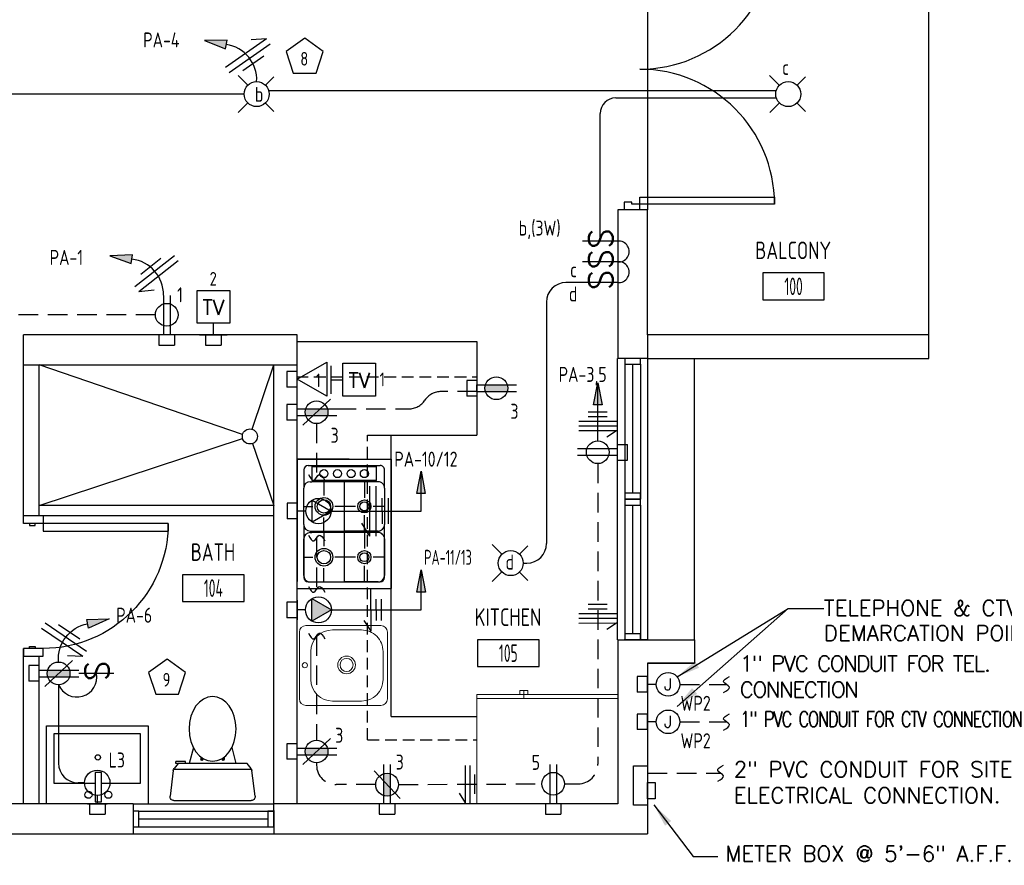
# Model space of a CAD drawing. Header units: inches. Extents: x 26619 to 28048, y 1575 to 4104.
# Tile 11 of 23: x 27299 to 27551, y 2445 to 2661. Entities that reach past the tile are written whole.
import ezdxf
from ezdxf.enums import TextEntityAlignment as Align

# ---------------------------------------------------------------- set-up
doc = ezdxf.new("R2010")
doc.units = ezdxf.units.IN
doc.header["$LTSCALE"] = 2
doc.header["$MEASUREMENT"] = 0
for name, pattern in [('DASHED', [0.75, 0.5, -0.25]), ('HIDDEN', [0.375, 0.25, -0.125]), ('HIDDEN2', [0.1875, 0.125, -0.0625])]:
    doc.linetypes.add(name, pattern=pattern)
doc.layers.get('0').update_dxf_attribs({"color": 8, "linetype": 'CONTINUOUS'})
for name, color, linetype in [('a-door', 8, 'CONTINUOUS'), ('eeCtvDist', 5, 'CONTINUOUS'), ('eeEquipment', 4, 'CONTINUOUS'), ('eeLight-LINE', 5, 'CONTINUOUS'), ('eeLightDist', 200, 'CONTINUOUS'), ('eeLightSwitches', 200, 'CONTINUOUS'), ('eeRecepDist', 120, 'CONTINUOUS'), ('eeRecepLINE', 120, 'HIDDEN'), ('eeTelDist', 5, 'CONTINUOUS'), ('EL-ANNO-TEXT', 4, 'CONTINUOUS'), ('FIXT', 8, 'CONTINUOUS'), ('G-SYMB', 1, 'CONTINUOUS'), ('LABELS', 2, 'CONTINUOUS'), ('RECEP-DIST', 120, 'HIDDEN2'), ('roof', 8, 'DASHED'), ('TEXT', 2, 'CONTINUOUS'), ('Walls', 1, 'CONTINUOUS')]:
    doc.layers.add(name, color=color, linetype=linetype)
doc.layers.add('I-FURN', color=9, linetype='CONTINUOUS', lineweight=9)
doc.styles.add('100-48', font='archstyl.shx', dxfattribs={"width": 0.9, "height": 4.8})
doc.styles.add('COMP', font='simplex.shx', dxfattribs={"height": 9})
doc.styles.add('MED', font='archstyl.shx', dxfattribs={"width": 0.8, "height": 0.125})
doc.styles.get("Standard").update_dxf_attribs({"font": 'simplex.shx'})
doc.dimstyles.new('Copy of STANDARD', dxfattribs={"dimtxt": 8, "dimasz": 3, "dimexe": 3, "dimexo": 3, "dimgap": 3, "dimtad": 1, "dimrnd": 1, "dimzin": 3, "dimdsep": 46, "dimlunit": 4, "dimtxsty": 'Standard', "dimblk": 'ARCHTICK', "dimcen": 3, "dimdle": 3, "dimadec": 0, "dimazin": 0, "dimtfac": 1, "dimtix": 1, "dimtofl": 0, "dimtmove": 1, "dimatfit": 3, "dimfxl": 3, "dimtolj": 1, "dimtzin": 0, "dimlwd": -1, "dimlwe": -1, "dimarcsym": 0})

# ---------------------------------------------------------------- blocks, each defined once
blk = doc.blocks.new('*U5')
for points in [[(0, 0), (1.5, 0), (1.5, 2), (2, 2), (2, 4), (0, 4)], [(72, 0), (70.5, 0), (70.5, 2), (70, 2), (70, 4), (72, 4)]]:
    blk.add_lwpolyline(points)
for points in [[(3.25, 0), (3.25, -34.5), (1.5, -34.5), (1.5, 0)], [(68.75, 0), (68.75, -34.5), (70.5, -34.5), (70.5, 0)]]:
    blk.add_lwpolyline(points, close=True)
for centre, start, end in [((1.5, 0), 270, 0), ((70.5, 0), 180, 270)]:
    blk.add_arc(centre, 34.5, start, end)
blk = doc.blocks.new('A$C6F230B04')
at = {"ltscale": 48}
for p, q in [((0.82, 18.91), (0, 25.49)), ((0.99, 26.61), (20.75, 26.61)), ((21.74, 25.49), (20.91, 18.91)), ((20.8, 18.63), (0.95, 18.63)), ((2.04, 17.13), (1.03, 18.41)), ((20.71, 18.41), (19.7, 17.13)), ((3.98, 16.63), (1.48, 16.63)), ((19.7, 17.13), (2.04, 17.13)), ((5.96, 13), (4.9, 17.13)), ((15.78, 13), (16.84, 17.13))]:
    blk.add_line(p, q, dxfattribs=at)
for p, q in [((1.48, 17.13), (1.48, 16.63)), ((1.87, 17.13), (1.5, 17.13)), ((3.98, 17.13), (3.98, 16.63)), ((7.9, 15.45), (7.9, 16.08)), ((8.15, 16.33), (8.15, 16.33)), ((8.4, 15.8), (8.4, 16.08)), ((13.34, 15.8), (13.34, 16.08)), ((13.59, 16.33), (13.59, 16.33)), ((13.84, 15.45), (13.84, 16.08))]:
    blk.add_line(p, q)
for centre in [(8.15, 16.09), (13.59, 16.09)]:
    blk.add_circle(centre, 0.125)
for centre, start, end in [((0.99, 25.61), 90, 187.1438), ((20.75, 25.61), 352.8562, 90), ((1.82, 19.03), 187.1438, 218.2232), ((19.92, 19.03), 321.7768, 352.8562)]:
    blk.add_arc(centre, 1, start, end, dxfattribs=at)
for centre, start, end in [((8.15, 16.08), 90, 180), ((8.15, 16.08), 0, 90), ((13.59, 16.08), 90, 180), ((13.59, 16.08), 0, 90)]:
    blk.add_arc(centre, 0.25, start, end)
blk.add_ellipse((10.87, 8.25), major_axis=(0, 8.29), ratio=0.724165)
blk = doc.blocks.new('Refrigerator-2 door - 36 in top')
for p, q in [((0, -26.999999), (36, -26.999999)), ((12, -26.999999), (12, -28.999999)), ((11, -27.999999), (11, -28.999999)), ((11, -28.999999), (13, -28.999999)), ((13, -28.999999), (13, -27.999999))]:
    blk.add_line(p, q)
blk.add_lwpolyline([(0, -27.999999), (0, 0), (36, 0), (36, -27.999999)], close=True)
blk = doc.blocks.new('AINC-ROOMID')
at = {"layer": 'G-SYMB'}
blk.add_lwpolyline([(-0.2473, -0.3519), (0.2533, -0.3519), (0.2533, -0.1607), (-0.2473, -0.1607)], close=True, dxfattribs=at)
at = {"layer": 'G-SYMB', "color": 4, "linetype": 'Continuous', "style": 'MED', "oblique": -180, "text_generation_flag": 6}
for tag, p in [('%%UROOM-ID', (0, 0.2093)), ('%%USPAN', (0, 0))]:
    blk.add_attdef(tag, text='', height=0.125, rotation=180, dxfattribs=at).set_placement(p, align=Align.MIDDLE)
at = {"layer": 'G-SYMB', "color": 4, "linetype": 'Continuous', "style": 'MED', "text_generation_flag": 6, "width": 0.75}
blk.add_attdef('R-NUM', text='', height=0.125, rotation=180, dxfattribs=at).set_placement((0.003, -0.2563), align=Align.MIDDLE)
blk = doc.blocks.new('50 AMPS')
at = {"layer": 'eeRecepDist', "linetype": 'Continuous'}
for p, q in [((137.6938, 590.0498), (137.7945, 590.1086)), ((137.7945, 590.1086), (137.7953, 589.9915)), ((137.8743, 589.9973), (137.8743, 590.1024)), ((137.7953, 589.9915), (137.6938, 590.0498)), ((137.8287, 590.0498), (137.8743, 590.0498))]:
    blk.add_line(p, q, dxfattribs=at)
blk.add_circle((137.7613, 590.0498), 0.0675, dxfattribs=at)
blk = doc.blocks.new('Wires2A')
at = {"layer": 'eeRecepDist'}
for p, q in [((0, 0.1333), (0, -0.1333)), ((0.0333, 0.1333), (0.0333, -0.1333)), ((0.0333, 0.1333), (0.0768, 0.0641)), ((-0.0667, 0.0681), (-0.0667, -0.0681)), ((-0.0333, 0.0681), (-0.0333, -0.0681))]:
    blk.add_line(p, q, dxfattribs=at)
blk = doc.blocks.new('Recep-1')
at = {"layer": 'eeRecepDist', "linetype": 'Continuous'}
for p, q in [((0, 0.0176), (0.2108, 0.0176)), ((0, -0.0176), (0.2108, -0.0176))]:
    blk.add_line(p, q, dxfattribs=at)
blk.add_circle((0.1032, 0), 0.0606, dxfattribs=at)
blk = doc.blocks.new('RECEP-gf')
at = {"layer": 'eeRecepDist'}
blk.add_hatch(color=256, dxfattribs=at).paths.add_polyline_path([(137.8165, 590.8342, 0.073698), (137.8191, 590.8518, 0.073698), (137.8165, 590.8693), (137.7006, 590.8693, 0.073698), (137.698, 590.8518, 0.073698), (137.7006, 590.8342)])
at = {"layer": 'eeRecepDist', "linetype": 'Continuous'}
for p, q in [((137.6553, 590.8693), (137.8662, 590.8693)), ((137.6553, 590.8342), (137.8662, 590.8342))]:
    blk.add_line(p, q, dxfattribs=at)
blk.add_circle((137.7585, 590.8518), 0.0606, dxfattribs=at)
blk = doc.blocks.new('GF RECEP ACT')
at = {"layer": 'eeRecepDist'}
blk.add_line((137.6845, 589.8277), (137.8326, 589.9662), dxfattribs=at)
blk.add_blockref('RECEP-gf', (0, -0.9548), dxfattribs=at)
blk = doc.blocks.new('SP-SW')
at = {"layer": 'eeLightSwitches', "linetype": 'ByBlock'}
blk.add_line((0, 0), (0, 0.1873), dxfattribs=at)
blk.add_text('S', height=0.1272, dxfattribs=at).set_placement((-0.0418, 0.0268))
blk = doc.blocks.new('CEIL-LGT')
at = {"layer": 'eeLightDist', "linetype": 'ByBlock'}
for p, q in [((-0.0477, 0.0477), (-0.0991, 0.0991)), ((0.047, 0.047), (0.0916, 0.0916)), ((-0.047, -0.047), (-0.0987, -0.0987)), ((0.0477, -0.0477), (0.0918, -0.0918))]:
    blk.add_line(p, q, dxfattribs=at)
blk.add_circle((0, 0), 0.0667, dxfattribs=at)
blk = doc.blocks.new('WALL-LGT')
at = {"layer": 'eeLightDist', "linetype": 'ByBlock'}
for p, q in [((-0.0525, 0), (0.0525, 0)), ((0, 0.0456), (0, 0))]:
    blk.add_line(p, q, dxfattribs=at)
blk.add_circle((0, 0.1131), 0.0675, dxfattribs=at)
blk = doc.blocks.new('HR RECEPT')
at = {"layer": 'eeRecepDist', "linetype": 'Continuous'}
blk.add_hatch(color=256, dxfattribs=at).paths.add_polyline_path([(-0.2131, -0.2833), (-0.1716, -0.1701), (-0.2169, -0.1628)])
for p, q in [((-0.1716, -0.1701), (-0.2169, -0.1628)), ((-0.2169, -0.1628), (-0.2131, -0.2833)), ((-0.2131, -0.2833), (-0.1716, -0.1701))]:
    blk.add_line(p, q, dxfattribs=at)
at = {"layer": 'eeRecepDist', "linetype": 'ByBlock'}
blk.add_arc((-0.0063, -0.1893), 0.1894, 88.0949, 173.0878, dxfattribs=at)
blk = doc.blocks.new('WiresA')
at = {"layer": 'eeRecepDist'}
for p, q in [((0, 0.1333), (0, -0.1333)), ((0.0333, 0.1333), (0.0768, 0.0641)), ((0.0333, 0.1333), (0.0333, -0.1333)), ((-0.0333, 0.0681), (-0.0333, -0.0681))]:
    blk.add_line(p, q, dxfattribs=at)
blk = doc.blocks.new('TEL-OUT')
at = {"layer": 'eeTelDist', "linetype": 'ByBlock'}
for p, q in [((0, 0), (0.1574, 0.0909)), ((0.1574, 0.0909), (0.1574, -0.0909)), ((0.1574, -0.0909), (0, 0))]:
    blk.add_line(p, q, dxfattribs=at)
at = {"layer": 'eeTelDist'}
blk.add_line((0, -0.0725), (0, 0.0725), dxfattribs=at)
blk = doc.blocks.new('TV-out')
at = {"layer": 'eeCtvDist', "linetype": 'ByBlock'}
for p, q in [((0, 0.074), (0, -0.074)), ((0.0631, 0.0881), (0.2375, 0.0881)), ((0.0631, -0.0864), (0.0631, 0.0881)), ((0.2375, 0.0881), (0.2375, -0.0864)), ((0, 0), (0.0631, 0)), ((0.2375, -0.0864), (0.0631, -0.0864))]:
    blk.add_line(p, q, dxfattribs=at)
blk.add_text('TV', height=0.08, dxfattribs=at).set_placement((0.1512, -0.0423), align=Align.CENTER)
blk = doc.blocks.new('HR LIGHT')
at = {"layer": 'eeLightDist', "linetype": 'Continuous'}
blk.add_hatch(color=256, dxfattribs=at).paths.add_polyline_path([(-0.2131, -0.2833), (-0.1716, -0.1701), (-0.2169, -0.1628)])
for p, q in [((-0.2169, -0.1628), (-0.2131, -0.2833)), ((-0.1716, -0.1701), (-0.2169, -0.1628)), ((-0.2131, -0.2833), (-0.1716, -0.1701))]:
    blk.add_line(p, q, dxfattribs=at)
at = {"layer": 'eeLightDist', "linetype": 'ByBlock'}
blk.add_arc((-0.0063, -0.1893), 0.1894, 88.0949, 173.0878, dxfattribs=at)
blk = doc.blocks.new('Wires')
at = {"layer": 'eeLightDist'}
for p, q in [((0, 0.1333), (0, -0.1333)), ((0.0333, 0.1333), (0.0333, -0.1333)), ((0.0333, 0.1333), (0.0768, 0.0641)), ((-0.0333, 0.0681), (-0.0333, -0.0681))]:
    blk.add_line(p, q, dxfattribs=at)
blk = doc.blocks.new('30 AMPS')
at = {"layer": 'eeRecepDist'}
for p, q in [((137.6921, 589.4798), (137.7956, 589.5395)), ((137.7956, 589.5395), (137.7956, 589.42)), ((137.7956, 589.42), (137.6921, 589.4798))]:
    blk.add_line(p, q, dxfattribs=at)
at = {"layer": 'eeRecepDist', "linetype": 'Continuous'}
for p, q in [((137.8743, 589.4276), (137.8743, 589.5326)), ((137.8287, 589.4801), (137.8743, 589.4801))]:
    blk.add_line(p, q, dxfattribs=at)
blk.add_circle((137.7613, 589.4801), 0.0692, dxfattribs=at)
at = {"layer": 'eeRecepDist'}
blk.add_solid([(137.6921, 589.4798), (137.7956, 589.5395), (137.7956, 589.42)], dxfattribs=at)
blk = doc.blocks.new('_ArchTick')
at = {"color": 0, "linetype": 'ByBlock', "const_width": 0.15}
blk.add_lwpolyline([(-0.5, -0.5), (0.5, 0.5)], dxfattribs=at)
blk = doc.blocks.new('CAJA 4X4 LUCES')
at = {"layer": 'eeLight-LINE', "color": 8, "ltscale": 2}
for p, q in [((24065.99, 2814.84), (24061.99, 2814.84)), ((24061.99, 2812.21), (24061.99, 2814.84)), ((24065.99, 2812.21), (24065.99, 2814.84)), ((24061.99, 2812.21), (24065.99, 2812.21))]:
    blk.add_line(p, q, dxfattribs=at)

msp = doc.modelspace()

# ---------------------------------------------------------------- hatches: boundary and pattern name
at = {"layer": 'eeRecepDist', "linetype": 'Continuous'}
for points in [[(27446.81737565, 2568.02957559), (27447.91878652, 2562.3504371), (27445.71596478, 2562.3504371)], [(27401.59976531, 2545.3912916), (27402.70117618, 2539.71215311), (27400.49835444, 2539.71215311)], [(27401.65961087, 2520.10493967), (27402.76102174, 2514.42580118), (27400.5582, 2514.42580118)]]:
    msp.add_hatch(color=256, dxfattribs=at).paths.add_polyline_path(points)

# ---------------------------------------------------------------- linework, layer by layer
for p, q in [((27531.55031554, 2580.23417149), (27531.55031554, 2700.23417149)), ((27459.55031554, 2684.23417149), (27459.55031554, 2648.23417149)), ((27459.55031554, 2648.23417149), (27459.55031554, 2612.23417149)), ((27369.92531554, 2578.60917149), (27415.92531554, 2578.60917149)), ((27415.92531554, 2578.60917149), (27415.92531554, 2554.60917149)), ((27355.96684197, 2554.79778445), (27303.92531554, 2572.60917149)), ((27358.43386356, 2556.11083767), (27363.92531554, 2572.60917149)), ((27393.92531554, 2482.60917149), (27393.92531554, 2554.60917149)), ((27303.92531554, 2536.60917149), (27355.96213309, 2553.78153506)), ((27358.45411148, 2552.45810625), (27363.92531554, 2536.60917149)), ((27383.23958238, 2548.47624058), (27369.94896626, 2548.47624058)), ((27369.94896626, 2548.47624058), (27369.94896626, 2517.16140344)), ((27369.94896626, 2548.47624058), (27393.94896626, 2548.47624058)), ((27369.94896626, 2515.4052966), (27369.94896626, 2548.47624058)), ((27369.94896626, 2548.47624058), (27393.92531554, 2548.47624058)), ((27372.70491878, 2546.82276633), (27391.16936302, 2546.82276633)), ((27393.92531554, 2548.47624058), (27393.92531554, 2515.4052966)), ((27371.60244051, 2545.72028806), (27371.60244051, 2541.03512013)), ((27373.66928332, 2546.54702519), (27390.20499848, 2546.54702519)), ((27373.66928332, 2546.54702519), (27373.66928332, 2542.96433553)), ((27390.20499848, 2542.96433553), (27390.20499848, 2546.54702519)), ((27392.27184129, 2541.03512013), (27392.27184129, 2545.72028806)), ((27373.25591476, 2542.68859439), (27373.66928332, 2542.68859439)), ((27390.20499848, 2542.96433553), (27373.66928332, 2542.96433553)), ((27390.20499848, 2542.68859439), (27373.66928332, 2542.68859439)), ((27376.77003386, 2542.68859439), (27376.77003386, 2539.1871195)), ((27381.9371409, 2542.68859439), (27381.9371409, 2530.05751005)), ((27387.10473425, 2542.68859439), (27387.10473425, 2538.60840351)), ((27390.61836704, 2542.68859439), (27390.20499848, 2542.68859439)), ((27371.60244051, 2531.7109843), (27371.60244051, 2541.03512013)), ((27392.27184129, 2541.03512013), (27392.27184129, 2531.7109843)), ((27363.92531554, 2536.60917149), (27303.92531554, 2536.60917149)), ((27371.60244051, 2536.37329538), (27373.95620974, 2536.37329538)), ((27384.8691398, 2536.37329538), (27379.58385799, 2536.37329538)), ((27392.27184129, 2536.37329538), (27389.33984239, 2536.37329538)), ((27304.92531554, 2534.02265252), (27363.92531554, 2534.02265252)), ((27371.60244051, 2531.7109843), (27371.60244051, 2518.16124912)), ((27376.77003386, 2530.05751005), (27376.77003386, 2533.55947125)), ((27387.10473425, 2530.05751005), (27387.10473425, 2534.13770092)), ((27392.27184129, 2518.16124912), (27392.27184129, 2531.7109843)), ((27373.25591476, 2530.05751005), (27381.9371409, 2530.05751005)), ((27373.25591476, 2529.6903415), (27373.66928332, 2529.6903415)), ((27390.20499848, 2529.6903415), (27373.66928332, 2529.6903415)), ((27376.77003386, 2529.6903415), (27376.77003386, 2526.1883803)), ((27390.61836704, 2530.05751005), (27381.9371409, 2530.05751005)), ((27381.9371409, 2529.6903415), (27381.9371409, 2517.05877085)), ((27387.10473425, 2529.6903415), (27387.10473425, 2525.60966431)), ((27390.61836704, 2529.6903415), (27390.20499848, 2529.6903415)), ((27371.60244051, 2518.7122451), (27371.60244051, 2528.03638093)), ((27392.27184129, 2528.03638093), (27392.27184129, 2518.7122451)), ((27371.60244051, 2523.37455617), (27373.95620974, 2523.37455617)), ((27384.8691398, 2523.37455617), (27379.58385799, 2523.37455617)), ((27392.27184129, 2523.37455617), (27389.33984239, 2523.37455617)), ((27376.77003386, 2517.05877085), (27376.77003386, 2520.56073205)), ((27387.10473425, 2517.05877085), (27387.10473425, 2521.13896172)), ((27372.70491878, 2517.05877085), (27391.16936302, 2517.05877085)), ((27373.25591476, 2517.05877085), (27381.9371409, 2517.05877085)), ((27390.61836704, 2517.05877085), (27381.9371409, 2517.05877085)), ((27369.94896626, 2515.4052966), (27393.92531554, 2515.4052966)), ((27393.92531554, 2482.60917149), (27415.92531554, 2482.60917149))]:
    msp.add_line(p, q)
at = {"ltscale": 3}
msp.add_line((27387.92531554, 2554.60917149), (27415.92531554, 2554.60917149), dxfattribs=at)
for centre, radius in [((27357.82481737, 2554.28103976), 1.92849622), ((27376.77003386, 2544.75592352), 1.02424463), ((27380.24232979, 2544.75592352), 1.02424463), ((27383.71462572, 2544.75592352), 1.02424463), ((27387.10473425, 2544.75592352), 1.02424463), ((27376.77003386, 2536.37329538), 2.26271629), ((27376.77003386, 2536.37329538), 1.71153551), ((27387.10473425, 2536.37329538), 1.68421428), ((27387.10473425, 2536.37329538), 1.1330335), ((27376.77003386, 2523.37455617), 2.26271629), ((27376.77003386, 2523.37455617), 1.71153551), ((27387.10473425, 2523.37455617), 1.68421428), ((27387.10473425, 2523.37455617), 1.1330335)]:
    msp.add_circle(centre, radius)
for centre, radius, start, end in [((27372.70491878, 2545.72028806), 1.10236156, 90, 180), ((27391.16936302, 2545.72028806), 1.10236156, 0, 90.0000025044), ((27373.25591476, 2541.03512013), 1.65354234, 90.0000025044, 180), ((27390.61836704, 2541.03512013), 1.65354234, 0, 90.0000025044), ((27373.25591476, 2531.7109843), 1.65354234, 180, 270), ((27390.61836704, 2531.7109843), 1.65354234, 270, 0), ((27373.25591476, 2528.03638093), 1.65354234, 90.0000025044, 180), ((27390.61836704, 2528.03638093), 1.65354234, 0, 90.0000025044), ((27373.25591476, 2518.7122451), 1.65354234, 180, 270), ((27372.70491878, 2518.16124912), 1.10236156, 180, 270), ((27390.61836704, 2518.7122451), 1.65354234, 270, 0), ((27391.16936302, 2518.16124912), 1.10236156, 270, 0)]:
    msp.add_arc(centre, radius, start, end)
at = {"layer": 'a-door'}
for p, q in [((27451.7718575, 2574.23417145), (27451.77185882, 2538.23417145)), ((27453.73781488, 2572.73417149), (27453.73781488, 2538.23417349)), ((27455.73781488, 2572.73417149), (27455.73781488, 2539.73417349)), ((27457.73781488, 2572.73417149), (27457.73781488, 2538.23417349)), ((27459.55031554, 2574.23417149), (27459.55031554, 2538.23417149)), ((27471.55031554, 2502.23417149), (27471.55031554, 2574.23417149)), ((27451.77185882, 2538.23417149), (27451.77186015, 2502.23417149)), ((27453.73781488, 2536.73417149), (27453.73781488, 2502.23417349)), ((27455.73781488, 2536.73417149), (27455.73781488, 2503.73417349)), ((27457.73781488, 2536.73417149), (27457.73781488, 2502.23417349)), ((27459.55031554, 2538.23417149), (27459.55031554, 2502.23417149)), ((27327.92531554, 2460.23417149), (27363.92531554, 2460.23417149)), ((27329.42531554, 2458.42167149), (27363.92531355, 2458.42167149)), ((27329.42531554, 2456.42167149), (27362.42531355, 2456.42167149)), ((27329.42531554, 2454.42167149), (27363.92531355, 2454.42167149)), ((27327.92531554, 2452.60917149), (27363.92531554, 2452.60917281))]:
    msp.add_line(p, q, dxfattribs=at)
for points in [[(27453.73781488, 2574.23417149), (27453.73781488, 2572.73417149), (27457.73781488, 2572.73417149), (27457.73781488, 2574.23417149)], [(27453.73781488, 2539.73417349), (27453.73781488, 2538.23417349), (27457.73781488, 2538.23417349), (27457.73781488, 2539.73417349)], [(27453.73781488, 2538.23417149), (27453.73781488, 2536.73417149), (27457.73781488, 2536.73417149), (27457.73781488, 2538.23417149)], [(27453.73781488, 2503.73417349), (27453.73781488, 2502.23417349), (27457.73781488, 2502.23417349), (27457.73781488, 2503.73417349)], [(27327.92531554, 2454.42167149), (27329.42531554, 2454.42167149), (27329.42531554, 2458.42167149), (27327.92531554, 2458.42167149)], [(27362.42531355, 2454.42167149), (27363.92531355, 2454.42167149), (27363.92531355, 2458.42167149), (27362.42531355, 2458.42167149)]]:
    msp.add_lwpolyline(points, close=True, dxfattribs=at)
at = {"layer": 'a-door', "linetype": 'Continuous', "lineweight": -3}
for points in [[(27299.92531554, 2532.02265252), (27299.92531554, 2534.02265252), (27304.92531554, 2534.02265252), (27304.92531554, 2532.02265252)], [(27301.42531554, 2532.02265252), (27301.42531554, 2531.52265252), (27302.92531554, 2531.52265252), (27302.92531554, 2532.02265252)], [(27304.92531554, 2532.02265252), (27304.92531554, 2530.02265252), (27336.92531554, 2530.02265252), (27336.92531554, 2532.02265252)], [(27299.92531554, 2500.02265252), (27299.92531554, 2498.02265252), (27304.92531554, 2498.02265252), (27304.92531554, 2500.02265252)], [(27301.42531554, 2500.02265252), (27301.42531554, 2500.52265252), (27302.92531554, 2500.52265252), (27302.92531554, 2500.02265252)]]:
    msp.add_lwpolyline(points, close=True, dxfattribs=at)
at = {"layer": 'a-door', "linetype": 'Continuous', "lineweight": -3, "extrusion": (0, 0, -1)}
msp.add_arc((-27304.92531554, 2532.02265252), 32, 180, 270, dxfattribs=at)
at = {"layer": 'eeCtvDist', "linetype": 'ByBlock'}
for p, q in [((27344.29834482, 2591.63632706), (27352.67267249, 2591.63632706)), ((27344.29834482, 2583.2619994), (27344.29834482, 2591.63632706)), ((27352.67267249, 2591.63632706), (27352.67267249, 2583.2619994)), ((27352.67267249, 2583.2619994), (27344.29834482, 2583.2619994)), ((27348.48550866, 2580.23417149), (27348.48550866, 2583.2619994)), ((27344.93465172, 2580.23417149), (27352.03636559, 2580.23417149))]:
    msp.add_line(p, q, dxfattribs=at)
at = {"layer": 'eeEquipment'}
for p, q in [((27455.95500276, 2459.90432126), (27455.95614537, 2470.03303979)), ((27455.95614537, 2470.03303979), (27459.55088685, 2470.0325345)), ((27459.55088685, 2470.0325345), (27459.54974424, 2459.90381596)), ((27459.54974424, 2459.90381596), (27455.95500276, 2459.90432126))]:
    msp.add_line(p, q, dxfattribs=at)
msp.add_lwpolyline([(27459.55011325, 2461.56036987), (27459.55051784, 2465.71986657), (27461.4677229, 2465.71959708), (27461.46731831, 2461.56010038)], close=True, dxfattribs=at)
at = {"layer": 'eeLight-LINE', "ltscale": 10}
for p, q in [((27362.75031608, 2642.76212387), (27492.48035213, 2642.76212387)), ((27356.35031634, 2641.85917105), (27283.71862509, 2641.85917105)), ((27451.42929144, 2640.90004968), (27492.49743406, 2640.90004968)), ((27447.42929144, 2604.23417149), (27447.42929144, 2636.90004968)), ((27442.93342647, 2593.67263299), (27438.68504018, 2593.67263299)), ((27433.68504018, 2588.67263299), (27433.68504018, 2526.85917211)), ((27427.75031575, 2521.85917211), (27428.68504018, 2521.85917211)), ((27308.87991446, 2490.73990032), (27308.87991446, 2470.66075109)), ((27315.53634978, 2465.66075109), (27313.87991446, 2465.66075109))]:
    msp.add_line(p, q, dxfattribs=at)
at = {"layer": 'eeLight-LINE', "color": 8}
for p, q in [((27337.39317014, 2580.23401103), (27335.70649818, 2580.23417149)), ((27349.32884457, 2580.23425172), (27347.64217261, 2580.23441218)), ((27369.92523531, 2568.07400769), (27369.92539578, 2569.76067966)), ((27415.92539578, 2565.76583557), (27415.92555624, 2567.45250754)), ((27369.92539578, 2559.63290467), (27369.92555624, 2561.31957663)), ((27451.77177815, 2551.0775069), (27451.77161769, 2549.39083494)), ((27369.94888603, 2534.34743217), (27369.94904649, 2536.03410413)), ((27369.92523531, 2509.04515223), (27369.92539578, 2510.73182419)), ((27303.92499462, 2492.80431654), (27303.92515508, 2494.49098851)), ((27459.55023531, 2489.99192571), (27459.55039578, 2491.67859767)), ((27369.92515508, 2472.82023107), (27369.92531554, 2474.50690304)), ((27319.61761675, 2460.23425172), (27317.93094479, 2460.23441218)), ((27393.76865153, 2460.23417149), (27392.08197957, 2460.23433195)), ((27436.25686836, 2460.23417149), (27434.57019639, 2460.23433195))]:
    msp.add_line(p, q, dxfattribs=at)
at = {"layer": 'eeLight-LINE', "ltscale": 10}
for centre, radius, start, end in [((27451.42929144, 2636.90004968), 4, 90, 180), ((27452.20318941, 2601.59378686), 2.65498273, 263.9888954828, 96.0111045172), ((27452.20318941, 2596.31301762), 2.65498273, 263.9888954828, 96.0111045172), ((27438.68504018, 2588.67263299), 5, 90, 180), ((27428.68504018, 2526.85917211), 5, 270, 0), ((27313.56873094, 2492.66502898), 5.06864088, 202.3220139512, 11.1783294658), ((27313.87991446, 2470.66075109), 5, 180, 270)]:
    msp.add_arc(centre, radius, start, end, dxfattribs=at)
at = {"layer": 'eeRecepDist', "linetype": 'Continuous'}
for p, q in [((27445.71596478, 2562.3504371), (27446.81737565, 2568.02957559)), ((27446.81737565, 2568.02957559), (27447.91878652, 2562.3504371)), ((27447.91878652, 2562.3504371), (27445.71596478, 2562.3504371)), ((27400.49835444, 2539.71215311), (27401.59976531, 2545.3912916)), ((27401.59976531, 2545.3912916), (27402.70117618, 2539.71215311)), ((27402.70117618, 2539.71215311), (27400.49835444, 2539.71215311)), ((27400.5582, 2514.42580118), (27401.65961087, 2520.10493967)), ((27401.65961087, 2520.10493967), (27402.76102174, 2514.42580118)), ((27402.76102174, 2514.42580118), (27400.5582, 2514.42580118))]:
    msp.add_line(p, q, dxfattribs=at)
at = {"layer": 'eeRecepDist'}
for p, q in [((27449.26272841, 2560.48513262), (27444.35950268, 2560.47678351)), ((27451.61519525, 2558.08913487), (27442.01520917, 2558.07278822)), ((27451.61723858, 2556.88913661), (27442.0172525, 2556.87278996)), ((27449.26477174, 2559.28513436), (27444.36154601, 2559.27678525)), ((27451.61928191, 2555.68913835), (27442.01929583, 2555.6727917)), ((27451.61928191, 2555.68913835), (27449.130167, 2554.11864129)), ((27388.84037137, 2504.41352614), (27388.79332862, 2515.21342369)), ((27390.1784803, 2507.14637391), (27390.15445305, 2512.66245853)), ((27391.52846749, 2507.15225425), (27391.50444025, 2512.66833887)), ((27449.26668721, 2511.26950526), (27444.36346148, 2511.26115615)), ((27449.26873054, 2510.069507), (27444.36550481, 2510.06115789)), ((27388.84037137, 2504.41352614), (27387.0661392, 2507.20908314)), ((27451.61709206, 2508.873504), (27442.01710598, 2508.85715735)), ((27451.6191354, 2507.67350574), (27442.01914931, 2507.65715909)), ((27451.62117873, 2506.47350748), (27442.02119264, 2506.45716083)), ((27451.62117873, 2506.47350748), (27449.13206381, 2504.90301042)), ((27459.55031554, 2489.07661235), (27459.55031554, 2492.59358998)), ((27461.79840435, 2490.83510116), (27459.55031554, 2490.83510116)), ((27459.55031554, 2479.49644245), (27459.55031554, 2483.01342008)), ((27461.79840435, 2481.25493126), (27459.55031554, 2481.25493126)), ((27412.97784658, 2460.49182694), (27412.96149993, 2470.09181303)), ((27414.17784484, 2460.49387027), (27414.16149819, 2470.09385636)), ((27415.37587988, 2462.83445606), (27415.36753077, 2467.73768179)), ((27412.97784658, 2460.49182694), (27411.40734952, 2462.98094186))]:
    msp.add_line(p, q, dxfattribs=at)
for centre in [(27464.81465361, 2490.83292464), (27464.81465361, 2481.25275474)]:
    msp.add_circle(centre, 3.01625004, dxfattribs=at)
at = {"layer": 'eeRecepLINE', "ltscale": 10}
for p, q in [((27333.64257339, 2585.39980078), (27275.2370117, 2585.39980078)), ((27415.92555624, 2565.76583556), (27406.7607798, 2565.76583556)), ((27380.04558807, 2561.31957663), (27398.44477354, 2561.31957663)), ((27374.8799947, 2557.56848845), (27374.87991446, 2543.77940258)), ((27446.81709902, 2547.32689008), (27446.81709902, 2470.39968461)), ((27374.87991446, 2528.27113613), (27374.87991446, 2515.13334063)), ((27374.87991446, 2503.18184197), (27374.87991446, 2476.57131925)), ((27467.83090365, 2490.83292464), (27479.7446602, 2490.81941153)), ((27467.83090365, 2481.25275474), (27479.7446602, 2481.23924164)), ((27374.87991446, 2470.75581485), (27374.87991446, 2470.1887704)), ((27459.55067351, 2468.14140309), (27478.27079143, 2468.12016991)), ((27390.01756334, 2465.1887704), (27379.87991446, 2465.1887704)), ((27395.83303217, 2465.20315448), (27432.50631086, 2465.38457215)), ((27438.32177599, 2465.39968461), (27441.81709902, 2465.39968461))]:
    msp.add_line(p, q, dxfattribs=at)
at = {"layer": 'eeRecepLINE', "linetype": 'Continuous'}
for p, q in [((27446.81714422, 2553.14239448), (27446.81737565, 2568.02957559)), ((27401.59976531, 2535.19076815), (27401.59976531, 2545.3912916)), ((27378.61347692, 2535.19076815), (27401.59976531, 2535.19076815)), ((27401.65961087, 2509.90441622), (27401.65961087, 2520.10493967)), ((27378.67332248, 2509.90441622), (27401.65961087, 2509.90441622))]:
    msp.add_line(p, q, dxfattribs=at)
at = {"layer": 'eeRecepLINE', "ltscale": 10}
for centre, start, end in [((27406.7607798, 2560.76583556), 90, 146.2635137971), ((27398.44477354, 2566.31957663), 270, 326.2635137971), ((27379.87991446, 2470.1887704), 180, 270), ((27441.81709902, 2470.39968461), 270, 0)]:
    msp.add_arc(centre, 5, start, end, dxfattribs=at)
at = {"layer": 'eeRecepLINE', "linetype": 'Continuous'}
for points in [[(27372.79993678, 2544.51743203), (27374.18658701, 2543.04136649), (27375.57323723, 2544.51743203), (27376.95988746, 2543.04136649)], [(27372.79993678, 2529.00916558), (27374.18658701, 2527.53310004), (27375.57323723, 2529.00916558), (27376.95988746, 2527.53310004)], [(27372.79993678, 2515.87137008), (27374.18658701, 2514.39530454), (27375.57323723, 2515.87137008), (27376.95988746, 2514.39530454)], [(27372.79993678, 2503.95425714), (27374.18658701, 2502.4781916), (27375.57323723, 2503.95425714), (27376.95988746, 2502.4781916)], [(27479.0175876, 2488.73171378), (27480.49365313, 2490.11836401), (27479.0175876, 2491.50501423), (27480.49365313, 2492.89166446)], [(27479.0175876, 2479.15154389), (27480.49365313, 2480.53819411), (27479.0175876, 2481.92484433), (27480.49365313, 2483.31149456)], [(27477.5081537, 2466.04019223), (27478.98421923, 2467.42684246), (27477.5081537, 2468.81349268), (27478.98421923, 2470.20014291)]]:
    msp.add_spline(points, degree=3, dxfattribs=at)
at = {"layer": 'FIXT'}
for p, q in [((27305.77428084, 2480.23417149), (27331.77428084, 2480.23417149)), ((27305.77428084, 2460.23417149), (27305.77428084, 2480.23417149)), ((27331.77428084, 2480.23417149), (27331.77428084, 2460.23417149)), ((27307.77428084, 2478.23417149), (27329.77428084, 2478.23417149)), ((27307.77428084, 2465.48019779), (27307.77428084, 2478.23417149)), ((27329.77428084, 2478.23417149), (27329.77428084, 2465.48019779)), ((27318.22801291, 2468.26412533), (27318.22801291, 2460.82358266)), ((27319.83008812, 2468.26412533), (27318.22801291, 2468.26412533)), ((27319.83008812, 2460.82358266), (27319.83008812, 2468.26412533)), ((27318.22801291, 2465.48019779), (27307.77428084, 2465.48019779)), ((27329.77428084, 2465.48019779), (27319.83008812, 2465.48019779)), ((27318.22801291, 2460.82358266), (27319.83008812, 2460.82358266))]:
    msp.add_line(p, q, dxfattribs=at)
for centre, radius in [((27318.91460588, 2472.1560869), 0.68659297), ((27316.51153049, 2462.59790711), 0.91544482), ((27321.60375543, 2462.59790711), 0.91544482)]:
    msp.add_circle(centre, radius, dxfattribs=at)
at = {"layer": 'I-FURN'}
for p, q in [((27370.48493797, 2504.20866835), (27370.48493797, 2487.11345023)), ((27372.13846085, 2505.86221069), (27391.33368071, 2505.86214261)), ((27378.93211805, 2504.75966433), (27386.37305856, 2504.75966433)), ((27392.98725222, 2504.20866835), (27392.98722304, 2487.12146808)), ((27373.42028108, 2492.08237998), (27373.42028108, 2499.24775928)), ((27391.88487121, 2499.24775928), (27391.88487121, 2492.08237998)), ((27386.37306343, 2486.57047493), (27378.93212291, 2486.57047493)), ((27372.13846085, 2485.46792857), (27391.33368071, 2485.46799665))]:
    msp.add_line(p, q, dxfattribs=at)
for centre, radius in [((27382.56002424, 2495.80839389), 2.26001238), ((27382.56002424, 2495.80839389), 1.68200641), ((27371.88944812, 2495.74300077), 0.65410217)]:
    msp.add_circle(centre, radius, dxfattribs=at)
for centre, radius, start, end in [((27372.13846085, 2504.20866835), 1.65354234, 90.0000025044, 180), ((27378.93211805, 2499.24775928), 5.51180779, 90.0000025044, 180), ((27386.37306343, 2499.24775928), 5.51180779, 0, 90.0000100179), ((27391.33368071, 2504.20866835), 1.65354234, 0, 90.0000100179), ((27378.93212291, 2492.08237998), 5.51180779, 180, 270), ((27386.37306343, 2492.08237998), 5.51180779, 270, 0), ((27372.13846085, 2487.12147091), 1.65354234, 180, 269.9999974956), ((27391.33368071, 2487.12147091), 1.65354234, 269.9999899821, 0)]:
    msp.add_arc(centre, radius, start, end, dxfattribs=at)
at = {"layer": 'RECEP-DIST', "linetype": 'Continuous'}
for points in [[(27371.84333353, 2656.14566085), (27367.13676087, 2652.72613565), (27368.93451166, 2647.19322765), (27374.75215541, 2647.19322765), (27376.5499062, 2652.72613565)], [(27336.62653484, 2497.26239575), (27331.91996218, 2493.84287055), (27333.71771296, 2488.30996254), (27339.53535672, 2488.30996254), (27341.3331075, 2493.84287055)]]:
    msp.add_lwpolyline(points, close=True, dxfattribs=at)
at = {"layer": 'roof', "ltscale": 3}
for p, q in [((27369.70782973, 2569.56787861), (27415.70782973, 2569.56787861)), ((27387.92531554, 2476.60917149), (27387.92531554, 2554.60917149)), ((27387.92531554, 2476.60917149), (27415.92531554, 2476.60917149))]:
    msp.add_line(p, q, dxfattribs=at)
at = {"layer": 'Walls'}
for p, q in [((27451.92531554, 2612.23417149), (27451.92531554, 2574.23417149)), ((27459.55031554, 2612.23417149), (27451.92531554, 2612.23417149)), ((27459.55031554, 2580.23417149), (27459.55031554, 2612.23417149)), ((27369.92531554, 2580.23417149), (27299.92531554, 2580.23417149)), ((27299.92531554, 2572.60917149), (27299.92531554, 2580.23417149)), ((27369.92531554, 2572.60917149), (27369.92531554, 2580.23417149)), ((27531.55031554, 2580.23417149), (27459.55031554, 2580.23417149)), ((27459.55031554, 2580.23417149), (27459.55031554, 2574.23417149)), ((27531.55031554, 2574.23417149), (27531.55031554, 2580.23417149)), ((27299.92531554, 2532.02265252), (27299.92531554, 2578.60917149)), ((27369.92531554, 2460.23417149), (27369.92531554, 2578.60917149)), ((27299.92531554, 2572.60917149), (27369.92531554, 2572.60917149)), ((27303.92531554, 2534.02265252), (27303.92531554, 2572.60917149)), ((27363.92531554, 2458.60917149), (27363.92531554, 2572.60917149)), ((27459.55031554, 2574.23417149), (27451.92531554, 2574.23417149)), ((27459.55031554, 2574.23417149), (27531.55031554, 2574.23417149)), ((27451.92531554, 2502.23417149), (27451.92531554, 2460.23417149)), ((27451.92531554, 2502.23417149), (27459.55031554, 2502.23417149)), ((27459.55031554, 2502.23417149), (27453.55031687, 2502.23417149)), ((27459.55031554, 2502.23417149), (27471.55031554, 2502.23417149)), ((27471.55031554, 2502.23417149), (27471.55031554, 2496.23417149)), ((27299.92531554, 2460.23417149), (27299.92531554, 2500.02265252)), ((27303.92531554, 2460.23417149), (27303.92531554, 2498.02265252)), ((27459.55031554, 2496.23417149), (27471.55031554, 2496.23417149)), ((27471.55031554, 2496.23417149), (27459.55031554, 2496.23417149)), ((27459.55031554, 2496.23417149), (27459.55031554, 2452.60917149)), ((27327.92531554, 2460.23417149), (27153.05031554, 2460.23417149)), ((27327.92531554, 2460.23417149), (27327.92531554, 2452.60917149)), ((27451.92531554, 2460.23417149), (27363.92531554, 2460.23417149)), ((27363.92531554, 2458.60917149), (27363.92531554, 2452.60917281)), ((27145.42531554, 2452.60917149), (27459.55031554, 2452.60917149))]:
    msp.add_line(p, q, dxfattribs=at)

# ---------------------------------------------------------------- block references
ref = msp.add_blockref('AINC-ROOMID', (27496.82901144, 2601.89169866), dxfattribs=dict(xscale=31.40809428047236, yscale=35.94597718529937, zscale=31.40809428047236))
ref.add_attrib('%%USPAN', 'BALCONY', dxfattribs={"layer": 'G-SYMB', "color": 4, "linetype": 'Continuous', "height": 4.493247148, "rotation": 180, "style": 'MED', "text_generation_flag": 6, "width": 0.873758}).set_placement((27496.82901144, 2601.89169866), align=Align.MIDDLE)
ref.add_attrib('R-NUM', '100', dxfattribs={"layer": 'G-SYMB', "color": 4, "linetype": 'Continuous', "height": 4.493247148, "rotation": 180, "style": 'MED', "text_generation_flag": 6, "width": 0.655319}).set_placement((27496.9224812, 2592.67875392), align=Align.MIDDLE)
ref = msp.add_blockref('AINC-ROOMID', (27348.37625582, 2524.68506337), dxfattribs=dict(xscale=31.40809428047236, yscale=35.94597718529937, zscale=31.40809428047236))
ref.add_attrib('%%USPAN', 'BATH', dxfattribs={"layer": 'G-SYMB', "color": 4, "linetype": 'Continuous', "height": 4.493247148, "rotation": 180, "style": 'MED', "text_generation_flag": 6, "width": 0.873758}).set_placement((27348.37625582, 2524.68506337), align=Align.MIDDLE)
ref.add_attrib('R-NUM', '104', dxfattribs={"layer": 'G-SYMB', "color": 4, "linetype": 'Continuous', "height": 4.493247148, "rotation": 180, "style": 'MED', "text_generation_flag": 6, "width": 0.655319}).set_placement((27348.46972558, 2515.47211862), align=Align.MIDDLE)
ref = msp.add_blockref('AINC-ROOMID', (27423.85059259, 2508.04186693), dxfattribs=dict(xscale=31.40809428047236, yscale=35.94597718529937, zscale=31.40809428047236))
ref.add_attrib('%%USPAN', 'KITCHEN', dxfattribs={"layer": 'G-SYMB', "color": 4, "linetype": 'Continuous', "height": 4.493247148, "rotation": 180, "style": 'MED', "text_generation_flag": 6, "width": 0.873758}).set_placement((27423.85059259, 2508.04186693), align=Align.MIDDLE)
ref.add_attrib('R-NUM', '105', dxfattribs={"layer": 'G-SYMB', "color": 4, "linetype": 'Continuous', "height": 4.493247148, "rotation": 180, "style": 'MED', "text_generation_flag": 6, "width": 0.655319}).set_placement((27423.94406235, 2498.82892219), align=Align.MIDDLE)
at = {"layer": 'a-door', "linetype": 'Continuous', "lineweight": -3, "rotation": 90}
msp.add_blockref('*U5', (27457.55031687, 2612.23417149), dxfattribs=at)
at = {"layer": 'eeCtvDist', "xscale": 48, "yscale": 48, "zscale": 48}
msp.add_blockref('TV-out', (27378.56560517, 2568.7626456), dxfattribs=at)
at = {"layer": 'eeEquipment', "xscale": 48, "yscale": 48, "zscale": 48, "rotation": 180}
for name, p in [('50 AMPS', (33987.91707317, 30857.58234154)), ('30 AMPS', (33987.89342245, 30804.93266017))]:
    msp.add_blockref(name, p, dxfattribs=at)
at = {"layer": 'eeLight-LINE'}
for name, p, xscale, yscale, zscale, rotation in [('Wires', (27357.76518952, 2650.99687083), -48.00000000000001, 48, 48, 304.9112682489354), ('HR LIGHT', (27359.55031621, 2645.05917092), 48.00000000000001, 48.00000000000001, 48.00000000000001, 268.6959708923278)]:
    msp.add_blockref(name, p, dxfattribs=dict(at, xscale=xscale, yscale=yscale, zscale=zscale, rotation=rotation))
for p, rotation in [((51400.53944822, 5392.44508047), 180), ((51412.47512265, 5392.44532117), 180), ((30182.13630476, -21495.07227038), 89.99999999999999), ((30228.13646522, -21497.3804425), 89.99999999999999), ((30182.13646522, -21503.51337341), 89.99999999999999), ((24639.5607087, 26614.22378498), 270), ((30182.15995548, -21528.79884591), 89.99999999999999), ((30182.13630476, -21554.10112585), 89.99999999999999), ((30116.13606407, -21570.34196153), 89.99999999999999), ((30271.76130476, -21573.15435237), 89.99999999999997), ((30271.76130476, -21582.73468273), 89.99999999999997), ((30182.13622453, -21590.326047), 89.99999999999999), ((51382.76389483, 5272.44532117), 180), ((51456.91492961, 5272.44524094), 180), ((51499.40314643, 5272.44524094), 180)]:
    msp.add_blockref('CAJA 4X4 LUCES', p, dxfattribs=dict(at, rotation=rotation))
at = {"layer": 'eeLightDist', "xscale": 48, "yscale": 48, "zscale": 48}
for name, p in [('CEIL-LGT', (27359.55031621, 2641.85917105)), ('CEIL-LGT', (27495.55031554, 2641.85917105)), ('CEIL-LGT', (27424.55031588, 2521.85917211)), ('WALL-LGT', (27318.77428084, 2460.23417149))]:
    msp.add_blockref(name, p, dxfattribs=at)
at = {"layer": 'eeLightSwitches', "xscale": 48, "yscale": 48, "zscale": 48, "rotation": 90}
for p in [(27451.92515641, 2604.23417149), (27451.92515641, 2598.95340224), (27451.92515641, 2593.67263299), (27323.03707732, 2493.64765252)]:
    msp.add_blockref('SP-SW', p, dxfattribs=at)
at = {"layer": 'eeRecepDist', "zscale": 48}
for name, p, xscale, yscale, rotation in [('HR RECEPT', (27335.70588955, 2590.40475238), 48, 48, 270.6482925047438), ('Recep-1', (27336.55079693, 2590.35412304), 48, 48, 269.9945491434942), ('Recep-1', (27451.77169792, 2550.23417092), 48, 48, 179.9945491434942), ('HR RECEPT', (27308.87991446, 2496.55540472), -47.99999999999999, 47.99999999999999, 93.39517795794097), ('Recep-1', (27435.41449515, 2470.3542835), 48, 48, 269.9945491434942)]:
    msp.add_blockref(name, p, dxfattribs=dict(at, xscale=xscale, yscale=yscale, rotation=rotation))
at = {"layer": 'eeRecepDist', "xscale": 48, "yscale": 48, "zscale": 48}
msp.add_blockref('RECEP-gf', (20808.46976726, -25794.2762301), dxfattribs=at)
at = {"layer": 'eeRecepLINE'}
for name, p, xscale, yscale, zscale, rotation in [('WiresA', (27333.45354944, 2596.5959021), -48.00000000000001, 47.99999999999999, 48, 128.08351054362), ('Wires2A', (27446.81724554, 2556.88096329), 36, 36, 36, 270.0975619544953), ('Wires2A', (27390.10662111, 2535.19076815), 48, 48, 48, 180.0975619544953), ('WiresA', (27310.69008968, 2502.88996362), 47.99999999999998, 47.99999999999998, 47.99999999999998, 235.7502708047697)]:
    msp.add_blockref(name, p, dxfattribs=dict(at, xscale=xscale, yscale=yscale, zscale=zscale, rotation=rotation))
at = {"layer": 'eeTelDist', "xscale": 48, "yscale": 48, "zscale": 48}
for name, p in [('TEL-OUT', (27369.92531554, 2568.91734368)), ('GF RECEP ACT', (20762.46976726, -25754.57664353)), ('GF RECEP ACT', (20696.46952657, -25821.40523166)), ('GF RECEP ACT', (20762.46952657, -25841.38931713))]:
    msp.add_blockref(name, p, dxfattribs=at)
at = {"layer": 'eeTelDist', "xscale": 48, "yscale": 48, "zscale": 48, "rotation": 90}
msp.add_blockref('GF RECEP ACT', (55707.97819972, -4147.22161749), dxfattribs=at)
at = {"layer": 'FIXT', "xscale": -1, "rotation": 180}
msp.add_blockref('A$C6F230B04', (27337.39964768, 2487.69674295), dxfattribs=at)
at = {"layer": 'I-FURN', "xscale": -1, "rotation": 180}
msp.add_blockref('Refrigerator-2 door - 36 in top', (27415.92531554, 2460.23417149), dxfattribs=at)

# ---------------------------------------------------------------- texts
at = {"layer": 'eeCtvDist', "color": 4, "style": '100-48', "width": 0.9}
for s, p in [('2', (27347.52788916, 2592.87275825)), ('1', (27374.60377351, 2566.87457293)), ('1', (27391.00448741, 2567.11915407))]:
    msp.add_text(s, height=3.48769622, dxfattribs=at).set_placement(p)
at = {"layer": 'eeCtvDist', "color": 4, "linetype": 'ByBlock'}
msp.add_text('TV', height=3.84, dxfattribs=at).set_placement((27348.48953295, 2585.41024509), align=Align.CENTER)
at = {"layer": 'eeLight-LINE', "color": 4, "style": '100-48', "width": 0.9}
for s, p in [('PA-4', (27330.51981559, 2653.80466283)), ('c', (27494.00046499, 2646.77509164)), ('b', (27359.09292967, 2639.89023214)), ('b,(3W)', (27426.60200767, 2605.6712144)), ('c', (27439.73862436, 2595.00524737)), ('d', (27439.424977, 2588.82296991)), ('d', (27423.23455916, 2520.20550765)), ('L3', (27321.67529101, 2469.56112491))]:
    msp.add_text(s, height=3.84, dxfattribs=at).set_placement(p)
at = {"layer": 'eeRecepDist', "style": '100-48', "width": 0.9}
for s, p in [('PA-1', (27306.59252883, 2598.15729192)), ('1', (27339.19591606, 2588.59465768)), ('PA-3,5', (27436.81378183, 2568.22396154)), ('3', (27424.46840625, 2558.78772852)), ('3', (27378.46840625, 2552.65479761)), ('PA-10/12', (27394.76323117, 2546.54742096)), ('PA-6', (27323.61180859, 2506.61535865)), ('WP2', (27468.00298651, 2484.07095482)), ('3', (27379.64597853, 2475.89297702)), ('WP2', (27468.00298651, 2474.49078492)), ('3', (27395.12213587, 2469.04155283)), ('5', (27429.91479272, 2468.96918399))]:
    msp.add_text(s, height=3.84, dxfattribs=at).set_placement(p)
at = {"layer": 'eeRecepDist'}
for p in [(27464.81465361, 2490.83292464), (27464.81465361, 2481.25275474)]:
    msp.add_text('J', height=3.01625004, dxfattribs=at).set_placement(p, align=Align.MIDDLE)
at = {"layer": 'eeRecepDist', "insert": (27414.61101567, 2525.26593204), "char_height": 3.84, "width": 19.6224, "attachment_point": 3, "style": '100-48'}
msp.add_mtext('{\\W0.7;PA-11/13 }', dxfattribs=at)
at = {"layer": 'EL-ANNO-TEXT', "style": '100-48', "width": 0.9}
msp.add_text('9', height=3.48769622, dxfattribs=at).set_placement((27335.50412677, 2490.27865084))
at = {"layer": 'EL-ANNO-TEXT', "ltscale": 10, "char_height": 4, "style": 'COMP'}
for s, insert, width, attachment_point, line_spacing_factor in [('TELEPHONE & CTV DEMARCATION POINTS', (27504.68829542, 2512.36716804), 71.0320536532, 1, 0.963167), ('\\pxql;METER BOX @ 5\'-6" A.F.F.', (27564.36920103, 2449.48948615), 84.8931842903, 3, 0.96724)]:
    msp.add_mtext(s, dxfattribs=dict(at, insert=insert, width=width, attachment_point=attachment_point, line_spacing_factor=line_spacing_factor))
at = {"layer": 'EL-ANNO-TEXT', "linetype": 'Continuous', "char_height": 4, "attachment_point": 3, "style": 'COMP'}
for s, insert, width in [('\\pxql;{\\T0.9;1" PVC CONDUIT FOR TEL. CONNECTION}', (27573.38168807, 2498.17198485), 90.1909171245), ('\\pxql;{\\W0.9;\\T0.9;1" PVC CONDUIT FOR CTV CONNECTION}', (27573.50577023, 2483.93541973), 90.3734876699), ('\\pxql;2" PVC CONDUIT FOR SITE ELECTRICAL CONNECTION.', (27591.1798011, 2471.11850149), 109.5654798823)]:
    msp.add_mtext(s, dxfattribs=dict(at, insert=insert, width=width))
at = {"layer": 'LABELS', "style": '100-48', "width": 0.9}
msp.add_text('8', height=3.48769622, dxfattribs=at).set_placement((27370.72092547, 2649.16191595))

# ---------------------------------------------------------------- leaders
at = {"layer": 'TEXT', "ltscale": 10}
for points in [[(27467.09711369, 2485.17946732), (27495.54881229, 2510.22898074), (27504.65523754, 2510.22898074)], [(27467.11838284, 2492.77986993), (27495.54881229, 2510.22898074), (27504.65523754, 2510.22898074)], [(27461.16677821, 2460.03320102), (27471.27190269, 2446.82079484), (27477.56993797, 2446.82079484)]]:
    msp.add_leader(points, dimstyle='Copy of STANDARD', override={"dimasz": 6, "dimtad": 0}, dxfattribs=at)

doc.saveas('drawing.dxf')
